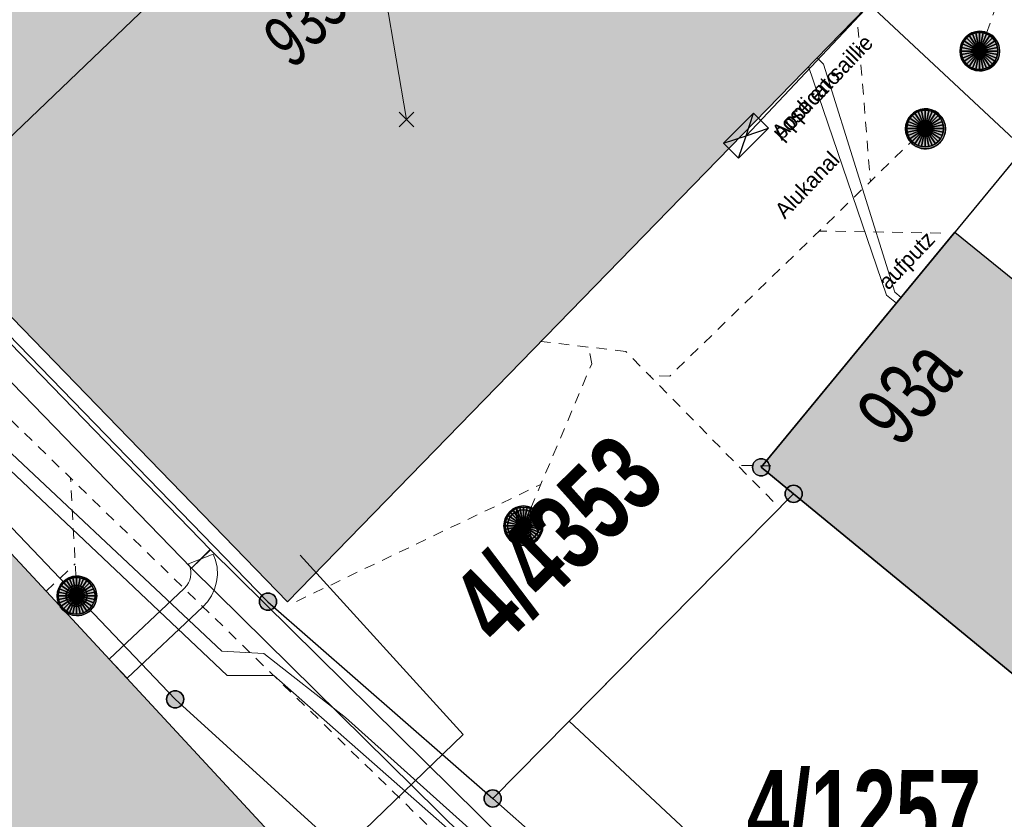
# Model space of a CAD drawing. Header units: metres. Extents: x 2695560 to 2696939, y 1260529 to 1262050.
# Tile 129 of 256: x 2695667 to 2695685, y 1260928 to 1260943. Entities that reach past the tile are written whole.
import ezdxf

# ---------------------------------------------------------------- set-up
doc = ezdxf.new("R2010")
doc.units = ezdxf.units.M
doc.linetypes.add('AUSGEZOGEN', pattern=[0])
doc.linetypes.add('VERDECKT2_S2', pattern=[0.36, 0.2, -0.16])
for name, color, linetype in [('XR$1$AV_Gebäudeflächen (BB)', 7, 'AUSGEZOGEN'), ('XR$1$AV_Grenzpunkte', 7, 'AUSGEZOGEN'), ('XR$1$AV_Grundstück-Nr.', 7, 'AUSGEZOGEN'), ('XR$1$AV_Haus-Nr.', 7, 'AUSGEZOGEN'), ('XR$1$AV_Linien (BB)', 7, 'AUSGEZOGEN'), ('XR$1$AV_Versicherung-Nr.', 7, 'AUSGEZOGEN'), ('XR$1$AW_LK_Schachtdeckel', 24, 'AUSGEZOGEN'), ('XR$1$Liegenschaftsgrenzen', 7, 'AUSGEZOGEN'), ('XR$1$PFAV', 255, 'AUSGEZOGEN'), ('XR$1$PFAW', 255, 'AUSGEZOGEN'), ('XR$1$RP_Abstandslinie', 7, 'AUSGEZOGEN')]:
    doc.layers.add(name, color=color, linetype=linetype)
for name, color, linetype, lineweight in [('XR$2$ABW-Linie-R-ungenau', 4, 'VERDECKT2_S2', 18), ('XR$2$ABW-Punkt', 6, 'AUSGEZOGEN', 18), ('XR$2$ELE-LinieFlaeche-genau', 1, 'AUSGEZOGEN', 18), ('XR$2$GAS-Linie-genau', 12, 'AUSGEZOGEN', 18), ('XR$2$KOM-Linie-U-genau', 91, 'AUSGEZOGEN', 18), ('XR$2$KOM-Linie-U-oberirdisch', 91, 'AUSGEZOGEN', 18), ('XR$2$KOM-Punkt-U', 91, 'AUSGEZOGEN', 18), ('XR$2$WAS-Linie-genau', 5, 'AUSGEZOGEN', 18), ('XR$2$WEI-Text', 59, 'AUSGEZOGEN', 18)]:
    doc.layers.add(name, color=color, linetype=linetype, lineweight=lineweight)
doc.styles.add('ARIAL', font='arial.ttf')
doc.styles.add('TXT', font='txt')

# ---------------------------------------------------------------- blocks, each defined once
blk = doc.blocks.new('BAV15')
at = {"layer": 'XR$1$PFAV', "transparency": 33554687}
blk.add_hatch(color=7, dxfattribs=at).paths.add_polyline_path([(0.5, 0), (0.49, 0.101), (0.459, 0.197), (0.41, 0.286), (0.344, 0.362), (0.264, 0.424), (0.174, 0.469), (0.076, 0.494), (-0.025, 0.499), (-0.125, 0.484), (-0.22, 0.449), (-0.306, 0.395), (-0.379, 0.326), (-0.437, 0.243), (-0.477, 0.15), (-0.497, 0.051), (-0.497, -0.051), (-0.477, -0.15), (-0.437, -0.243), (-0.379, -0.326), (-0.306, -0.395), (-0.22, -0.449), (-0.125, -0.484), (-0.025, -0.499), (0.076, -0.494), (0.174, -0.469), (0.264, -0.424), (0.344, -0.362), (0.41, -0.286), (0.459, -0.197), (0.49, -0.101)])
at = {"color": 7, "transparency": 33554687}
for start, end in [(90, 270), (270, 90)]:
    blk.add_arc((0, 0), 0.5, start, end, dxfattribs=at)
at = {"layer": 'XR$1$PFAV', "transparency": 33554687}
blk.add_circle((0, 0), 0.5, dxfattribs=at)
blk = doc.blocks.new('BAW2082')
at = {"layer": 'XR$1$PFAW', "transparency": 33554687}
blk.add_hatch(color=7, dxfattribs=at).paths.add_polyline_path([(0.509, -0.003), (0.499, 0.098), (0.469, 0.194), (0.42, 0.283), (0.354, 0.359), (0.274, 0.421), (0.183, 0.466), (0.085, 0.491), (-0.016, 0.496), (-0.116, 0.481), (-0.211, 0.446), (-0.297, 0.392), (-0.37, 0.323), (-0.428, 0.24), (-0.468, 0.147), (-0.488, 0.047), (-0.488, -0.054), (-0.468, -0.153), (-0.428, -0.246), (-0.37, -0.329), (-0.297, -0.398), (-0.211, -0.452), (-0.116, -0.487), (-0.016, -0.502), (0.085, -0.497), (0.183, -0.472), (0.274, -0.427), (0.354, -0.366), (0.42, -0.289), (0.469, -0.2), (0.499, -0.104)])
at = {"transparency": 33554687}
for start, end in [(91.1948, 268.8052), (268.8052, 91.1948)]:
    blk.add_arc((0.01, 0), 0.5, start, end, dxfattribs=at)
at = {"layer": 'XR$1$PFAW', "transparency": 33554687}
blk.add_circle((0.009, -0.003), 0.5, dxfattribs=at)
blk = doc.blocks.new('BAW2088')
at = {"layer": 'XR$1$PFAW', "transparency": 33554687}
blk.add_hatch(color=253, dxfattribs=at).paths.add_polyline_path([(0.51, 0), (0.5, 0.101), (0.47, 0.197), (0.421, 0.286), (0.355, 0.362), (0.275, 0.424), (0.184, 0.469), (0.086, 0.494), (-0.015, 0.499), (-0.115, 0.484), (-0.21, 0.449), (-0.296, 0.395), (-0.369, 0.326), (-0.427, 0.243), (-0.467, 0.15), (-0.487, 0.051), (-0.487, -0.051), (-0.467, -0.15), (-0.427, -0.243), (-0.369, -0.326), (-0.296, -0.395), (-0.21, -0.449), (-0.115, -0.484), (-0.015, -0.499), (0.086, -0.494), (0.184, -0.469), (0.275, -0.424), (0.355, -0.362), (0.421, -0.286), (0.47, -0.197), (0.5, -0.101)])
at = {"transparency": 33554687}
for start, end in [(91.1948, 268.8052), (268.8052, 91.1948)]:
    blk.add_arc((0.01, 0), 0.5, start, end, dxfattribs=at)
at = {"layer": 'XR$1$PFAW', "transparency": 33554687}
blk.add_circle((0.01, 0), 0.5, dxfattribs=at)
blk = doc.blocks.new('BAW2090')
at = {"layer": 'XR$1$PFAW', "lineweight": 25, "transparency": 33554687}
blk.add_hatch(color=7, dxfattribs=at).paths.add_polyline_path([(0.5, 0), (0.49, 0.101), (0.459, 0.197), (0.41, 0.286), (0.344, 0.362), (0.264, 0.424), (0.174, 0.469), (0.076, 0.494), (-0.025, 0.499), (-0.125, 0.484), (-0.22, 0.449), (-0.306, 0.395), (-0.379, 0.326), (-0.437, 0.243), (-0.477, 0.15), (-0.497, 0.051), (-0.497, -0.051), (-0.477, -0.15), (-0.437, -0.243), (-0.379, -0.326), (-0.306, -0.395), (-0.22, -0.449), (-0.125, -0.484), (-0.025, -0.499), (0.076, -0.494), (0.174, -0.469), (0.264, -0.424), (0.344, -0.362), (0.41, -0.286), (0.459, -0.197), (0.49, -0.101)])
at = {"lineweight": 25, "transparency": 33554687}
for p, q in [((-0.177, 0.468), (-0.177, -0.468)), ((0.179, 0.467), (0.177, -0.468))]:
    blk.add_line(p, q, dxfattribs=at)
for start, end in [(90, 180), (0, 90), (180, 270), (270, 0)]:
    blk.add_arc((0, 0), 0.5, start, end, dxfattribs=at)
blk = doc.blocks.new('KOM-BAUWERK-U')
at = {"layer": 'XR$2$KOM-Punkt-U', "linetype": 'AUSGEZOGEN', "lineweight": 25, "transparency": 33554687}
blk.add_polyline3d([(-400, -200, 2500), (400, -200, 2500), (400, 200, 2500), (-400, 200, 2500)], close=True, dxfattribs=at)
for points in [[(-400, 200, 2500), (0, 0, 2500), (400, -200, 2500)], [(-400, -200, 2500), (0, 0, 2500), (400, 200, 2500)]]:
    blk.add_polyline3d(points, dxfattribs=at)
blk = doc.blocks.new('KOM-UNBEKANNT-U')
at = {"layer": 'XR$2$KOM-Punkt-U', "linetype": 'AUSGEZOGEN', "lineweight": 20, "transparency": 33554687}
for p, q in [((0, 0, 2500), (-141, 141, 2500)), ((-141, -141, 2500), (0, 0, 2500)), ((0, 0, 2500), (141, 141, 2500)), ((141, -141, 2500), (0, 0, 2500))]:
    blk.add_line(p, q, dxfattribs=at)
blk = doc.blocks.new('ABW-KONTROLLSCHACHT')
at = {"layer": 'XR$2$ABW-Punkt', "linetype": 'AUSGEZOGEN', "lineweight": 25, "transparency": 33554687}
for points in [[(-291, 194, 2500), (0, 0, 2500), (-323, 134, 2500)], [(-291, 194), (0, 0), (-323, 134)], [(-291, 194, 2500), (-291, 194), (-323, 134), (-323, 134, 2500)], [(-247, 247, 2500), (0, 0, 2500), (-291, 194, 2500)], [(-247, 247), (0, 0), (-291, 194)], [(-247, 247, 2500), (-247, 247), (-291, 194), (-291, 194, 2500)], [(-194, 291, 2500), (0, 0, 2500), (-247, 247, 2500)], [(-194, 291), (0, 0), (-247, 247)], [(-194, 291, 2500), (-194, 291), (-247, 247), (-247, 247, 2500)], [(-134, 323, 2500), (0, 0, 2500), (-194, 291, 2500)], [(-134, 323), (0, 0), (-194, 291)], [(-134, 323, 2500), (-134, 323), (-194, 291), (-194, 291, 2500)], [(-68, 343, 2500), (0, 0, 2500), (-134, 323, 2500)], [(-68, 343), (0, 0), (-134, 323)], [(-68, 343, 2500), (-68, 343), (-134, 323), (-134, 323, 2500)], [(0, 350, 2500), (0, 0, 2500), (-68, 343, 2500)], [(0, 350), (0, 0), (-68, 343)], [(0, 350, 2500), (0, 350), (-68, 343), (-68, 343, 2500)], [(68, 343, 2500), (0, 0, 2500), (0, 350, 2500)], [(68, 343), (0, 0), (0, 350)], [(68, 343, 2500), (68, 343), (0, 350), (0, 350, 2500)], [(134, 323, 2500), (0, 0, 2500), (68, 343, 2500)], [(134, 323), (0, 0), (68, 343)], [(194, 291, 2500), (0, 0, 2500), (134, 323, 2500)], [(194, 291), (0, 0), (134, 323)], [(247, 247, 2500), (0, 0, 2500), (194, 291, 2500)], [(247, 247), (0, 0), (194, 291)], [(291, 194, 2500), (0, 0, 2500), (247, 247, 2500)], [(291, 194), (0, 0), (247, 247)], [(323, 134, 2500), (0, 0, 2500), (291, 194, 2500)], [(323, 134), (0, 0), (291, 194)], [(134, 323, 2500), (134, 323), (68, 343), (68, 343, 2500)], [(194, 291, 2500), (194, 291), (134, 323), (134, 323, 2500)], [(247, 247, 2500), (247, 247), (194, 291), (194, 291, 2500)], [(291, 194, 2500), (291, 194), (247, 247), (247, 247, 2500)], [(323, 134, 2500), (323, 134), (291, 194), (291, 194, 2500)], [(-343, 68, 2500), (0, 0, 2500), (-350, 0, 2500)], [(-343, 68), (0, 0), (-350, 0)], [(-343, 68, 2500), (-343, 68), (-350, 0), (-350, 0, 2500)], [(-350, 0, 2500), (0, 0, 2500), (-343, -68, 2500)], [(-350, 0), (0, 0), (-343, -68)], [(-323, 134, 2500), (0, 0, 2500), (-343, 68, 2500)], [(-323, 134), (0, 0), (-343, 68)], [(-323, 134, 2500), (-323, 134), (-343, 68), (-343, 68, 2500)], [(-343, -68, 2500), (0, 0, 2500), (-323, -134, 2500)], [(-343, -68), (0, 0), (-323, -134)], [(-323, -134, 2500), (0, 0, 2500), (-291, -194, 2500)], [(-323, -134), (0, 0), (-291, -194)], [(-291, -194, 2500), (0, 0, 2500), (-247, -247, 2500)], [(-291, -194), (0, 0), (-247, -247)], [(-247, -247, 2500), (0, 0, 2500), (-194, -291, 2500)], [(-247, -247), (0, 0), (-194, -291)], [(-194, -291, 2500), (0, 0, 2500), (-134, -323, 2500)], [(-194, -291), (0, 0), (-134, -323)], [(-134, -323, 2500), (0, 0, 2500), (-68, -343, 2500)], [(-134, -323), (0, 0), (-68, -343)], [(-68, -343, 2500), (0, 0, 2500), (0, -350, 2500)], [(-68, -343), (0, 0), (0, -350)], [(343, 68, 2500), (0, 0, 2500), (323, 134, 2500)], [(343, 68), (0, 0), (323, 134)], [(350, 0, 2500), (0, 0, 2500), (343, 68, 2500)], [(350, 0), (0, 0), (343, 68)], [(0, -350, 2500), (0, 0, 2500), (68, -343, 2500)], [(68, -343, 2500), (0, 0, 2500), (134, -323, 2500)], [(134, -323, 2500), (0, 0, 2500), (194, -291, 2500)], [(194, -291, 2500), (0, 0, 2500), (247, -247, 2500)], [(247, -247, 2500), (0, 0, 2500), (291, -194, 2500)], [(291, -194, 2500), (0, 0, 2500), (323, -134, 2500)], [(323, -134, 2500), (0, 0, 2500), (343, -68, 2500)], [(343, -68, 2500), (0, 0, 2500), (350, 0, 2500)], [(0, -350), (0, 0), (68, -343)], [(68, -343), (0, 0), (134, -323)], [(134, -323), (0, 0), (194, -291)], [(194, -291), (0, 0), (247, -247)], [(247, -247), (0, 0), (291, -194)], [(291, -194), (0, 0), (323, -134)], [(323, -134), (0, 0), (343, -68)], [(343, -68), (0, 0), (350, 0)], [(343, 68, 2500), (343, 68), (323, 134), (323, 134, 2500)], [(350, 0, 2500), (350, 0), (343, 68), (343, 68, 2500)], [(-350, 0, 2500), (-350, 0), (-343, -68), (-343, -68, 2500)], [(-343, -68, 2500), (-343, -68), (-323, -134), (-323, -134, 2500)], [(-323, -134, 2500), (-323, -134), (-291, -194), (-291, -194, 2500)], [(291, -194, 2500), (291, -194), (323, -134), (323, -134, 2500)], [(323, -134, 2500), (323, -134), (343, -68), (343, -68, 2500)], [(343, -68, 2500), (343, -68), (350, 0), (350, 0, 2500)], [(-291, -194, 2500), (-291, -194), (-247, -247), (-247, -247, 2500)], [(-247, -247, 2500), (-247, -247), (-194, -291), (-194, -291, 2500)], [(-194, -291, 2500), (-194, -291), (-134, -323), (-134, -323, 2500)], [(-134, -323, 2500), (-134, -323), (-68, -343), (-68, -343, 2500)], [(-68, -343, 2500), (-68, -343), (0, -350), (0, -350, 2500)], [(0, -350, 2500), (0, -350), (68, -343), (68, -343, 2500)], [(68, -343, 2500), (68, -343), (134, -323), (134, -323, 2500)], [(134, -323, 2500), (134, -323), (194, -291), (194, -291, 2500)], [(194, -291, 2500), (194, -291), (247, -247), (247, -247, 2500)], [(247, -247, 2500), (247, -247), (291, -194), (291, -194, 2500)]]:
    blk.add_3dface(points, dxfattribs=at)
blk = doc.blocks.new('ABW-SCHLAMMSAMMLER_RUND')
at = {"layer": 'XR$2$ABW-Punkt', "linetype": 'AUSGEZOGEN', "lineweight": 13, "transparency": 33554687}
for p, q in [((-70, 75, 2500), (70, 75, 2500)), ((-70, -75, 2500), (70, -75, 2500))]:
    blk.add_line(p, q, dxfattribs=at)
blk.add_polyline3d([(90, 0, 2500), (0, 0, 2500), (-90, 0, 2500)], dxfattribs=at)
at = {"layer": 'XR$2$ABW-Punkt', "linetype": 'AUSGEZOGEN', "lineweight": 25, "transparency": 33554687}
for points in [[(-147, 29, 2500), (0, 0, 2500), (-150, 0, 2500)], [(-147, 29), (0, 0), (-150, 0)], [(-147, 29, 2500), (-147, 29), (-150, 0), (-150, 0, 2500)], [(-150, 0, 2500), (0, 0, 2500), (-147, -29, 2500)], [(-150, 0), (0, 0), (-147, -29)], [(-139, 57, 2500), (0, 0, 2500), (-147, 29, 2500)], [(-139, 57), (0, 0), (-147, 29)], [(-139, 57, 2500), (-139, 57), (-147, 29), (-147, 29, 2500)], [(-147, -29, 2500), (0, 0, 2500), (-139, -57, 2500)], [(-147, -29), (0, 0), (-139, -57)], [(-125, 83, 2500), (0, 0, 2500), (-139, 57, 2500)], [(-125, 83), (0, 0), (-139, 57)], [(-125, 83, 2500), (-125, 83), (-139, 57), (-139, 57, 2500)], [(-139, -57, 2500), (0, 0, 2500), (-125, -83, 2500)], [(-139, -57), (0, 0), (-125, -83)], [(-106, 106, 2500), (0, 0, 2500), (-125, 83, 2500)], [(-106, 106), (0, 0), (-125, 83)], [(-106, 106, 2500), (-106, 106), (-125, 83), (-125, 83, 2500)], [(-125, -83, 2500), (0, 0, 2500), (-106, -106, 2500)], [(-125, -83), (0, 0), (-106, -106)], [(-83, 125, 2500), (0, 0, 2500), (-106, 106, 2500)], [(-83, 125), (0, 0), (-106, 106)], [(-83, 125, 2500), (-83, 125), (-106, 106), (-106, 106, 2500)], [(-106, -106, 2500), (0, 0, 2500), (-83, -125, 2500)], [(-106, -106), (0, 0), (-83, -125)], [(-57, 139, 2500), (0, 0, 2500), (-83, 125, 2500)], [(-57, 139), (0, 0), (-83, 125)], [(-57, 139, 2500), (-57, 139), (-83, 125), (-83, 125, 2500)], [(-83, -125, 2500), (0, 0, 2500), (-57, -139, 2500)], [(-83, -125), (0, 0), (-57, -139)], [(-29, 147, 2500), (0, 0, 2500), (-57, 139, 2500)], [(-29, 147), (0, 0), (-57, 139)], [(-29, 147, 2500), (-29, 147), (-57, 139), (-57, 139, 2500)], [(-57, -139, 2500), (0, 0, 2500), (-29, -147, 2500)], [(-57, -139), (0, 0), (-29, -147)], [(0, 150, 2500), (0, 0, 2500), (-29, 147, 2500)], [(0, 150), (0, 0), (-29, 147)], [(0, 150, 2500), (0, 150), (-29, 147), (-29, 147, 2500)], [(-29, -147, 2500), (0, 0, 2500), (0, -150, 2500)], [(-29, -147), (0, 0), (0, -150)], [(29, 147, 2500), (0, 0, 2500), (0, 150, 2500)], [(29, 147), (0, 0), (0, 150)], [(29, 147, 2500), (29, 147), (0, 150), (0, 150, 2500)], [(57, 139, 2500), (0, 0, 2500), (29, 147, 2500)], [(57, 139), (0, 0), (29, 147)], [(83, 125, 2500), (0, 0, 2500), (57, 139, 2500)], [(83, 125), (0, 0), (57, 139)], [(106, 106, 2500), (0, 0, 2500), (83, 125, 2500)], [(106, 106), (0, 0), (83, 125)], [(125, 83, 2500), (0, 0, 2500), (106, 106, 2500)], [(125, 83), (0, 0), (106, 106)], [(139, 57, 2500), (0, 0, 2500), (125, 83, 2500)], [(139, 57), (0, 0), (125, 83)], [(147, 29, 2500), (0, 0, 2500), (139, 57, 2500)], [(147, 29), (0, 0), (139, 57)], [(150, 0, 2500), (0, 0, 2500), (147, 29, 2500)], [(150, 0), (0, 0), (147, 29)], [(0, -150, 2500), (0, 0, 2500), (29, -147, 2500)], [(29, -147, 2500), (0, 0, 2500), (57, -139, 2500)], [(57, -139, 2500), (0, 0, 2500), (83, -125, 2500)], [(83, -125, 2500), (0, 0, 2500), (106, -106, 2500)], [(106, -106, 2500), (0, 0, 2500), (125, -83, 2500)], [(125, -83, 2500), (0, 0, 2500), (139, -57, 2500)], [(139, -57, 2500), (0, 0, 2500), (147, -29, 2500)], [(147, -29, 2500), (0, 0, 2500), (150, 0, 2500)], [(0, -150), (0, 0), (29, -147)], [(29, -147), (0, 0), (57, -139)], [(57, -139), (0, 0), (83, -125)], [(83, -125), (0, 0), (106, -106)], [(106, -106), (0, 0), (125, -83)], [(125, -83), (0, 0), (139, -57)], [(139, -57), (0, 0), (147, -29)], [(147, -29), (0, 0), (150, 0)], [(57, 139, 2500), (57, 139), (29, 147), (29, 147, 2500)], [(83, 125, 2500), (83, 125), (57, 139), (57, 139, 2500)], [(106, 106, 2500), (106, 106), (83, 125), (83, 125, 2500)], [(125, 83, 2500), (125, 83), (106, 106), (106, 106, 2500)], [(139, 57, 2500), (139, 57), (125, 83), (125, 83, 2500)], [(147, 29, 2500), (147, 29), (139, 57), (139, 57, 2500)], [(150, 0, 2500), (150, 0), (147, 29), (147, 29, 2500)], [(-150, 0, 2500), (-150, 0), (-147, -29), (-147, -29, 2500)], [(-147, -29, 2500), (-147, -29), (-139, -57), (-139, -57, 2500)], [(-139, -57, 2500), (-139, -57), (-125, -83), (-125, -83, 2500)], [(-125, -83, 2500), (-125, -83), (-106, -106), (-106, -106, 2500)], [(-106, -106, 2500), (-106, -106), (-83, -125), (-83, -125, 2500)], [(-83, -125, 2500), (-83, -125), (-57, -139), (-57, -139, 2500)], [(-57, -139, 2500), (-57, -139), (-29, -147), (-29, -147, 2500)], [(-29, -147, 2500), (-29, -147), (0, -150), (0, -150, 2500)], [(0, -150, 2500), (0, -150), (29, -147), (29, -147, 2500)], [(29, -147, 2500), (29, -147), (57, -139), (57, -139, 2500)], [(57, -139, 2500), (57, -139), (83, -125), (83, -125, 2500)], [(83, -125, 2500), (83, -125), (106, -106), (106, -106, 2500)], [(106, -106, 2500), (106, -106), (125, -83), (125, -83, 2500)], [(125, -83, 2500), (125, -83), (139, -57), (139, -57, 2500)], [(139, -57, 2500), (139, -57), (147, -29), (147, -29, 2500)], [(147, -29, 2500), (147, -29), (150, 0), (150, 0, 2500)]]:
    blk.add_3dface(points, dxfattribs=at)
blk = doc.blocks.new('ABW-OELABSCHEIDER')
at = {"layer": 'XR$2$ABW-Punkt', "linetype": 'AUSGEZOGEN', "lineweight": 25, "transparency": 33554687}
for p, q in [((-100, 283, 2500), (-100, -283, 2500)), ((100, 283, 2500), (100, -283, 2500))]:
    blk.add_line(p, q, dxfattribs=at)
for points in [[(-212, 212, 2500), (0, 0, 2500), (-249, 167, 2500)], [(-212, 212), (0, 0), (-249, 167)], [(-212, 212, 2500), (-212, 212), (-249, 167), (-249, 167, 2500)], [(-167, 249, 2500), (0, 0, 2500), (-212, 212, 2500)], [(-167, 249), (0, 0), (-212, 212)], [(-167, 249, 2500), (-167, 249), (-212, 212), (-212, 212, 2500)], [(-115, 277, 2500), (0, 0, 2500), (-167, 249, 2500)], [(-115, 277), (0, 0), (-167, 249)], [(-115, 277, 2500), (-115, 277), (-167, 249), (-167, 249, 2500)], [(-59, 294, 2500), (0, 0, 2500), (-115, 277, 2500)], [(-59, 294), (0, 0), (-115, 277)], [(-59, 294, 2500), (-59, 294), (-115, 277), (-115, 277, 2500)], [(0, 300, 2500), (0, 0, 2500), (-59, 294, 2500)], [(0, 300), (0, 0), (-59, 294)], [(0, 300, 2500), (0, 300), (-59, 294), (-59, 294, 2500)], [(59, 294, 2500), (0, 0, 2500), (0, 300, 2500)], [(59, 294), (0, 0), (0, 300)], [(59, 294, 2500), (59, 294), (0, 300), (0, 300, 2500)], [(115, 277, 2500), (0, 0, 2500), (59, 294, 2500)], [(115, 277), (0, 0), (59, 294)], [(167, 249, 2500), (0, 0, 2500), (115, 277, 2500)], [(167, 249), (0, 0), (115, 277)], [(212, 212, 2500), (0, 0, 2500), (167, 249, 2500)], [(212, 212), (0, 0), (167, 249)], [(249, 167, 2500), (0, 0, 2500), (212, 212, 2500)], [(249, 167), (0, 0), (212, 212)], [(115, 277, 2500), (115, 277), (59, 294), (59, 294, 2500)], [(167, 249, 2500), (167, 249), (115, 277), (115, 277, 2500)], [(212, 212, 2500), (212, 212), (167, 249), (167, 249, 2500)], [(249, 167, 2500), (249, 167), (212, 212), (212, 212, 2500)], [(-294, 59, 2500), (0, 0, 2500), (-300, 0, 2500)], [(-294, 59), (0, 0), (-300, 0)], [(-294, 59, 2500), (-294, 59), (-300, 0), (-300, 0, 2500)], [(-277, 115, 2500), (0, 0, 2500), (-294, 59, 2500)], [(-277, 115), (0, 0), (-294, 59)], [(-277, 115, 2500), (-277, 115), (-294, 59), (-294, 59, 2500)], [(-249, 167, 2500), (0, 0, 2500), (-277, 115, 2500)], [(-249, 167), (0, 0), (-277, 115)], [(-249, 167, 2500), (-249, 167), (-277, 115), (-277, 115, 2500)], [(277, 115, 2500), (0, 0, 2500), (249, 167, 2500)], [(277, 115), (0, 0), (249, 167)], [(294, 59, 2500), (0, 0, 2500), (277, 115, 2500)], [(294, 59), (0, 0), (277, 115)], [(300, 0, 2500), (0, 0, 2500), (294, 59, 2500)], [(300, 0), (0, 0), (294, 59)], [(277, 115, 2500), (277, 115), (249, 167), (249, 167, 2500)], [(294, 59, 2500), (294, 59), (277, 115), (277, 115, 2500)], [(300, 0, 2500), (300, 0), (294, 59), (294, 59, 2500)], [(-300, 0, 2500), (0, 0, 2500), (-294, -59, 2500)], [(-300, 0), (0, 0), (-294, -59)], [(-300, 0, 2500), (-300, 0), (-294, -59), (-294, -59, 2500)], [(-294, -59, 2500), (0, 0, 2500), (-277, -115, 2500)], [(-294, -59), (0, 0), (-277, -115)], [(-294, -59, 2500), (-294, -59), (-277, -115), (-277, -115, 2500)], [(-277, -115, 2500), (0, 0, 2500), (-249, -167, 2500)], [(-277, -115), (0, 0), (-249, -167)], [(-277, -115, 2500), (-277, -115), (-249, -167), (-249, -167, 2500)], [(-249, -167, 2500), (0, 0, 2500), (-212, -212, 2500)], [(-249, -167), (0, 0), (-212, -212)], [(-249, -167, 2500), (-249, -167), (-212, -212), (-212, -212, 2500)], [(-212, -212, 2500), (0, 0, 2500), (-167, -249, 2500)], [(-212, -212), (0, 0), (-167, -249)], [(-167, -249, 2500), (0, 0, 2500), (-115, -277, 2500)], [(-167, -249), (0, 0), (-115, -277)], [(-115, -277, 2500), (0, 0, 2500), (-59, -294, 2500)], [(-115, -277), (0, 0), (-59, -294)], [(-59, -294, 2500), (0, 0, 2500), (0, -300, 2500)], [(-59, -294), (0, 0), (0, -300)], [(0, -300, 2500), (0, 0, 2500), (59, -294, 2500)], [(59, -294, 2500), (0, 0, 2500), (115, -277, 2500)], [(115, -277, 2500), (0, 0, 2500), (167, -249, 2500)], [(167, -249, 2500), (0, 0, 2500), (212, -212, 2500)], [(212, -212, 2500), (0, 0, 2500), (249, -167, 2500)], [(249, -167, 2500), (0, 0, 2500), (277, -115, 2500)], [(277, -115, 2500), (0, 0, 2500), (294, -59, 2500)], [(294, -59, 2500), (0, 0, 2500), (300, 0, 2500)], [(0, -300), (0, 0), (59, -294)], [(59, -294), (0, 0), (115, -277)], [(115, -277), (0, 0), (167, -249)], [(167, -249), (0, 0), (212, -212)], [(212, -212), (0, 0), (249, -167)], [(249, -167), (0, 0), (277, -115)], [(277, -115), (0, 0), (294, -59)], [(294, -59), (0, 0), (300, 0)], [(212, -212, 2500), (212, -212), (249, -167), (249, -167, 2500)], [(249, -167, 2500), (249, -167), (277, -115), (277, -115, 2500)], [(277, -115, 2500), (277, -115), (294, -59), (294, -59, 2500)], [(294, -59, 2500), (294, -59), (300, 0), (300, 0, 2500)], [(-212, -212, 2500), (-212, -212), (-167, -249), (-167, -249, 2500)], [(-167, -249, 2500), (-167, -249), (-115, -277), (-115, -277, 2500)], [(-115, -277, 2500), (-115, -277), (-59, -294), (-59, -294, 2500)], [(-59, -294, 2500), (-59, -294), (0, -300), (0, -300, 2500)], [(0, -300, 2500), (0, -300), (59, -294), (59, -294, 2500)], [(59, -294, 2500), (59, -294), (115, -277), (115, -277, 2500)], [(115, -277, 2500), (115, -277), (167, -249), (167, -249, 2500)], [(167, -249, 2500), (167, -249), (212, -212), (212, -212, 2500)]]:
    blk.add_3dface(points, dxfattribs=at)
blk = doc.blocks.new('ABW-NORMSCHACHT_WEITERE')
at = {"layer": 'XR$2$ABW-Punkt', "linetype": 'AUSGEZOGEN', "lineweight": 25, "transparency": 33554687}
for points in [[(-39, 196, 2500), (0, 0, 2500), (-77, 185, 2500)], [(-39, 196), (0, 0), (-77, 185)], [(-39, 196, 2500), (-39, 196), (-77, 185), (-77, 185, 2500)], [(0, 200, 2500), (0, 0, 2500), (-39, 196, 2500)], [(0, 200), (0, 0), (-39, 196)], [(0, 200, 2500), (0, 200), (-39, 196), (-39, 196, 2500)], [(39, 196, 2500), (0, 0, 2500), (0, 200, 2500)], [(39, 196), (0, 0), (0, 200)], [(39, 196, 2500), (39, 196), (0, 200), (0, 200, 2500)], [(77, 185, 2500), (0, 0, 2500), (39, 196, 2500)], [(77, 185), (0, 0), (39, 196)], [(77, 185, 2500), (77, 185), (39, 196), (39, 196, 2500)], [(-196, 39, 2500), (0, 0, 2500), (-200, 0, 2500)], [(-196, 39), (0, 0), (-200, 0)], [(-196, 39, 2500), (-196, 39), (-200, 0), (-200, 0, 2500)], [(-200, 0, 2500), (0, 0, 2500), (-196, -39, 2500)], [(-200, 0), (0, 0), (-196, -39)], [(-185, 77, 2500), (0, 0, 2500), (-196, 39, 2500)], [(-185, 77), (0, 0), (-196, 39)], [(-185, 77, 2500), (-185, 77), (-196, 39), (-196, 39, 2500)], [(-196, -39, 2500), (0, 0, 2500), (-185, -77, 2500)], [(-196, -39), (0, 0), (-185, -77)], [(-166, 111, 2500), (0, 0, 2500), (-185, 77, 2500)], [(-166, 111), (0, 0), (-185, 77)], [(-166, 111, 2500), (-166, 111), (-185, 77), (-185, 77, 2500)], [(-185, -77, 2500), (0, 0, 2500), (-166, -111, 2500)], [(-185, -77), (0, 0), (-166, -111)], [(-141, 141, 2500), (0, 0, 2500), (-166, 111, 2500)], [(-141, 141), (0, 0), (-166, 111)], [(-141, 141, 2500), (-141, 141), (-166, 111), (-166, 111, 2500)], [(-166, -111, 2500), (0, 0, 2500), (-141, -141, 2500)], [(-166, -111), (0, 0), (-141, -141)], [(-111, 166, 2500), (0, 0, 2500), (-141, 141, 2500)], [(-111, 166), (0, 0), (-141, 141)], [(-111, 166, 2500), (-111, 166), (-141, 141), (-141, 141, 2500)], [(-141, -141, 2500), (0, 0, 2500), (-111, -166, 2500)], [(-141, -141), (0, 0), (-111, -166)], [(-77, 185, 2500), (0, 0, 2500), (-111, 166, 2500)], [(-77, 185), (0, 0), (-111, 166)], [(-77, 185, 2500), (-77, 185), (-111, 166), (-111, 166, 2500)], [(-111, -166, 2500), (0, 0, 2500), (-77, -185, 2500)], [(-111, -166), (0, 0), (-77, -185)], [(-77, -185, 2500), (0, 0, 2500), (-39, -196, 2500)], [(-77, -185), (0, 0), (-39, -196)], [(-39, -196, 2500), (0, 0, 2500), (0, -200, 2500)], [(-39, -196), (0, 0), (0, -200)], [(111, 166, 2500), (0, 0, 2500), (77, 185, 2500)], [(111, 166), (0, 0), (77, 185)], [(141, 141, 2500), (0, 0, 2500), (111, 166, 2500)], [(141, 141), (0, 0), (111, 166)], [(166, 111, 2500), (0, 0, 2500), (141, 141, 2500)], [(166, 111), (0, 0), (141, 141)], [(185, 77, 2500), (0, 0, 2500), (166, 111, 2500)], [(185, 77), (0, 0), (166, 111)], [(196, 39, 2500), (0, 0, 2500), (185, 77, 2500)], [(196, 39), (0, 0), (185, 77)], [(200, 0, 2500), (0, 0, 2500), (196, 39, 2500)], [(200, 0), (0, 0), (196, 39)], [(0, -200, 2500), (0, 0, 2500), (39, -196, 2500)], [(39, -196, 2500), (0, 0, 2500), (77, -185, 2500)], [(77, -185, 2500), (0, 0, 2500), (111, -166, 2500)], [(111, -166, 2500), (0, 0, 2500), (141, -141, 2500)], [(141, -141, 2500), (0, 0, 2500), (166, -111, 2500)], [(166, -111, 2500), (0, 0, 2500), (185, -77, 2500)], [(185, -77, 2500), (0, 0, 2500), (196, -39, 2500)], [(196, -39, 2500), (0, 0, 2500), (200, 0, 2500)], [(0, -200), (0, 0), (39, -196)], [(39, -196), (0, 0), (77, -185)], [(77, -185), (0, 0), (111, -166)], [(111, -166), (0, 0), (141, -141)], [(141, -141), (0, 0), (166, -111)], [(166, -111), (0, 0), (185, -77)], [(185, -77), (0, 0), (196, -39)], [(196, -39), (0, 0), (200, 0)], [(111, 166, 2500), (111, 166), (77, 185), (77, 185, 2500)], [(141, 141, 2500), (141, 141), (111, 166), (111, 166, 2500)], [(166, 111, 2500), (166, 111), (141, 141), (141, 141, 2500)], [(185, 77, 2500), (185, 77), (166, 111), (166, 111, 2500)], [(196, 39, 2500), (196, 39), (185, 77), (185, 77, 2500)], [(200, 0, 2500), (200, 0), (196, 39), (196, 39, 2500)], [(-200, 0, 2500), (-200, 0), (-196, -39), (-196, -39, 2500)], [(-196, -39, 2500), (-196, -39), (-185, -77), (-185, -77, 2500)], [(-185, -77, 2500), (-185, -77), (-166, -111), (-166, -111, 2500)], [(-166, -111, 2500), (-166, -111), (-141, -141), (-141, -141, 2500)], [(-141, -141, 2500), (-141, -141), (-111, -166), (-111, -166, 2500)], [(-111, -166, 2500), (-111, -166), (-77, -185), (-77, -185, 2500)], [(-77, -185, 2500), (-77, -185), (-39, -196), (-39, -196, 2500)], [(39, -196, 2500), (39, -196), (77, -185), (77, -185, 2500)], [(77, -185, 2500), (77, -185), (111, -166), (111, -166, 2500)], [(111, -166, 2500), (111, -166), (141, -141), (141, -141, 2500)], [(141, -141, 2500), (141, -141), (166, -111), (166, -111, 2500)], [(166, -111, 2500), (166, -111), (185, -77), (185, -77, 2500)], [(185, -77, 2500), (185, -77), (196, -39), (196, -39, 2500)], [(196, -39, 2500), (196, -39), (200, 0), (200, 0, 2500)], [(-39, -196, 2500), (-39, -196), (0, -200), (0, -200, 2500)], [(0, -200, 2500), (0, -200), (39, -196), (39, -196, 2500)]]:
    blk.add_3dface(points, dxfattribs=at)
blk = doc.blocks.new('ABW-DECKEL')
at = {"layer": 'XR$2$ABW-Punkt', "linetype": 'AUSGEZOGEN', "lineweight": 25, "transparency": 33554687}
for points in [[(-291, 194, 2500), (0, 0, 2500), (-323, 134, 2500)], [(-291, 194), (0, 0), (-323, 134)], [(-291, 194, 2500), (-291, 194), (-323, 134), (-323, 134, 2500)], [(-247, 247, 2500), (0, 0, 2500), (-291, 194, 2500)], [(-247, 247), (0, 0), (-291, 194)], [(-247, 247, 2500), (-247, 247), (-291, 194), (-291, 194, 2500)], [(-194, 291, 2500), (0, 0, 2500), (-247, 247, 2500)], [(-194, 291), (0, 0), (-247, 247)], [(-194, 291, 2500), (-194, 291), (-247, 247), (-247, 247, 2500)], [(-134, 323, 2500), (0, 0, 2500), (-194, 291, 2500)], [(-134, 323), (0, 0), (-194, 291)], [(-134, 323, 2500), (-134, 323), (-194, 291), (-194, 291, 2500)], [(-68, 343, 2500), (0, 0, 2500), (-134, 323, 2500)], [(-68, 343), (0, 0), (-134, 323)], [(-68, 343, 2500), (-68, 343), (-134, 323), (-134, 323, 2500)], [(0, 350, 2500), (0, 0, 2500), (-68, 343, 2500)], [(0, 350), (0, 0), (-68, 343)], [(0, 350, 2500), (0, 350), (-68, 343), (-68, 343, 2500)], [(68, 343, 2500), (0, 0, 2500), (0, 350, 2500)], [(68, 343), (0, 0), (0, 350)], [(68, 343, 2500), (68, 343), (0, 350), (0, 350, 2500)], [(134, 323, 2500), (0, 0, 2500), (68, 343, 2500)], [(134, 323), (0, 0), (68, 343)], [(194, 291, 2500), (0, 0, 2500), (134, 323, 2500)], [(194, 291), (0, 0), (134, 323)], [(247, 247, 2500), (0, 0, 2500), (194, 291, 2500)], [(247, 247), (0, 0), (194, 291)], [(291, 194, 2500), (0, 0, 2500), (247, 247, 2500)], [(291, 194), (0, 0), (247, 247)], [(323, 134, 2500), (0, 0, 2500), (291, 194, 2500)], [(323, 134), (0, 0), (291, 194)], [(134, 323, 2500), (134, 323), (68, 343), (68, 343, 2500)], [(194, 291, 2500), (194, 291), (134, 323), (134, 323, 2500)], [(247, 247, 2500), (247, 247), (194, 291), (194, 291, 2500)], [(291, 194, 2500), (291, 194), (247, 247), (247, 247, 2500)], [(323, 134, 2500), (323, 134), (291, 194), (291, 194, 2500)], [(-343, 68, 2500), (0, 0, 2500), (-350, 0, 2500)], [(-343, 68), (0, 0), (-350, 0)], [(-343, 68, 2500), (-343, 68), (-350, 0), (-350, 0, 2500)], [(-350, 0, 2500), (0, 0, 2500), (-343, -68, 2500)], [(-350, 0), (0, 0), (-343, -68)], [(-323, 134, 2500), (0, 0, 2500), (-343, 68, 2500)], [(-323, 134), (0, 0), (-343, 68)], [(-323, 134, 2500), (-323, 134), (-343, 68), (-343, 68, 2500)], [(-343, -68, 2500), (0, 0, 2500), (-323, -134, 2500)], [(-343, -68), (0, 0), (-323, -134)], [(-323, -134, 2500), (0, 0, 2500), (-291, -194, 2500)], [(-323, -134), (0, 0), (-291, -194)], [(-291, -194, 2500), (0, 0, 2500), (-247, -247, 2500)], [(-291, -194), (0, 0), (-247, -247)], [(-247, -247, 2500), (0, 0, 2500), (-194, -291, 2500)], [(-247, -247), (0, 0), (-194, -291)], [(-194, -291, 2500), (0, 0, 2500), (-134, -323, 2500)], [(-194, -291), (0, 0), (-134, -323)], [(-134, -323, 2500), (0, 0, 2500), (-68, -343, 2500)], [(-134, -323), (0, 0), (-68, -343)], [(-68, -343, 2500), (0, 0, 2500), (0, -350, 2500)], [(-68, -343), (0, 0), (0, -350)], [(343, 68, 2500), (0, 0, 2500), (323, 134, 2500)], [(343, 68), (0, 0), (323, 134)], [(350, 0, 2500), (0, 0, 2500), (343, 68, 2500)], [(350, 0), (0, 0), (343, 68)], [(0, -350, 2500), (0, 0, 2500), (68, -343, 2500)], [(68, -343, 2500), (0, 0, 2500), (134, -323, 2500)], [(134, -323, 2500), (0, 0, 2500), (194, -291, 2500)], [(194, -291, 2500), (0, 0, 2500), (247, -247, 2500)], [(247, -247, 2500), (0, 0, 2500), (291, -194, 2500)], [(291, -194, 2500), (0, 0, 2500), (323, -134, 2500)], [(323, -134, 2500), (0, 0, 2500), (343, -68, 2500)], [(343, -68, 2500), (0, 0, 2500), (350, 0, 2500)], [(0, -350), (0, 0), (68, -343)], [(68, -343), (0, 0), (134, -323)], [(134, -323), (0, 0), (194, -291)], [(194, -291), (0, 0), (247, -247)], [(247, -247), (0, 0), (291, -194)], [(291, -194), (0, 0), (323, -134)], [(323, -134), (0, 0), (343, -68)], [(343, -68), (0, 0), (350, 0)], [(343, 68, 2500), (343, 68), (323, 134), (323, 134, 2500)], [(350, 0, 2500), (350, 0), (343, 68), (343, 68, 2500)], [(-350, 0, 2500), (-350, 0), (-343, -68), (-343, -68, 2500)], [(-343, -68, 2500), (-343, -68), (-323, -134), (-323, -134, 2500)], [(-323, -134, 2500), (-323, -134), (-291, -194), (-291, -194, 2500)], [(291, -194, 2500), (291, -194), (323, -134), (323, -134, 2500)], [(323, -134, 2500), (323, -134), (343, -68), (343, -68, 2500)], [(343, -68, 2500), (343, -68), (350, 0), (350, 0, 2500)], [(-291, -194, 2500), (-291, -194), (-247, -247), (-247, -247, 2500)], [(-247, -247, 2500), (-247, -247), (-194, -291), (-194, -291, 2500)], [(-194, -291, 2500), (-194, -291), (-134, -323), (-134, -323, 2500)], [(-134, -323, 2500), (-134, -323), (-68, -343), (-68, -343, 2500)], [(-68, -343, 2500), (-68, -343), (0, -350), (0, -350, 2500)], [(0, -350, 2500), (0, -350), (68, -343), (68, -343, 2500)], [(68, -343, 2500), (68, -343), (134, -323), (134, -323, 2500)], [(134, -323, 2500), (134, -323), (194, -291), (194, -291, 2500)], [(194, -291, 2500), (194, -291), (247, -247), (247, -247, 2500)], [(247, -247, 2500), (247, -247), (291, -194), (291, -194, 2500)]]:
    blk.add_3dface(points, dxfattribs=at)

msp = doc.modelspace()

# ---------------------------------------------------------------- hatches: boundary and pattern name
at = {"transparency": 33554687}
for points in [[(2695683.486, 1260937.184), (2695683.119, 1260936.738), (2695684.626, 1260935.496), (2695684.993, 1260935.942)], [(2695684.01, 1260935.037), (2695683.142, 1260933.985), (2695687.426, 1260930.453), (2695688.293, 1260931.505)]]:
    msp.add_hatch(color=7, dxfattribs=at).paths.add_polyline_path(points)
at = {"layer": 'XR$1$AV_Gebäudeflächen (BB)', "true_color": 0xd2d2d2, "transparency": 33554687}
for points in [[(2695681.301, 1260944.47), (2695672.84, 1260953.15), (2695661.318, 1260942.424), (2695671.761, 1260931.669), (2695682.72, 1260942.918), (2695682.79, 1260942.99)], [(2695694.375, 1260929.796), (2695694.851, 1260930.239), (2695699.45, 1260934.399), (2695703.912, 1260938.446), (2695698.835, 1260944.527), (2695698.697, 1260944.383), (2695696.21, 1260941.77), (2695694.155, 1260939.55), (2695690.6, 1260935.71), (2695688.915, 1260937.216), (2695687.896, 1260935.855), (2695684.411, 1260938.67), (2695680.739, 1260934.216), (2695681.356, 1260933.714), (2695688.488, 1260927.852), (2695690.439, 1260926.247), (2695692.652, 1260928.242)], [(2695654.24, 1260935.8), (2695665.819, 1260924.443), (2695667.25, 1260922.85), (2695671.718, 1260926.979), (2695667.602, 1260931.421), (2695662.181, 1260937.245), (2695659.258, 1260940.332)]]:
    msp.add_hatch(color=254, dxfattribs=at).paths.add_polyline_path(points)

# ---------------------------------------------------------------- linework, layer by layer
at = {"layer": 'XR$1$AV_Linien (BB)', "color": 7, "linetype": 'AUSGEZOGEN', "transparency": 33554687}
for p, q in [((2695684.411, 1260938.67), (2695687.896, 1260935.855)), ((2695688.488, 1260927.852), (2695681.356, 1260933.714))]:
    msp.add_line(p, q, dxfattribs=at)
for points in [[(2695682.72, 1260942.918), (2695671.761, 1260931.669), (2695661.318, 1260942.424)], [(2695654.24, 1260935.8), (2695659.258, 1260940.332), (2695662.181, 1260937.245), (2695667.602, 1260931.421), (2695671.718, 1260926.979), (2695667.25, 1260922.85)], [(2695681.356, 1260933.714), (2695680.739, 1260934.216), (2695684.411, 1260938.67)], [(2695681.356, 1260933.714), (2695677.098, 1260929.405), (2695683.736, 1260923.207), (2695688.488, 1260927.852)]]:
    msp.add_lwpolyline(points, dxfattribs=at)
at = {"layer": 'XR$1$Liegenschaftsgrenzen', "color": 7, "linetype": 'AUSGEZOGEN', "transparency": 33554687}
for p, q in [((2695675.65, 1260927.94), (2695681.356, 1260933.714)), ((2695681.356, 1260933.714), (2695688.488, 1260927.852)), ((2695675.65, 1260927.94), (2695682.47, 1260921.97))]:
    msp.add_line(p, q, dxfattribs=at)
for points in [[(2695685.721, 1260940.258), (2695682.79, 1260942.99), (2695672.84, 1260953.15)], [(2695661.12, 1260942.24), (2695671.39, 1260931.67), (2695675.65, 1260927.94)], [(2695678.17, 1260922.06), (2695669.63, 1260929.82), (2695659.33, 1260940.62)], [(2695685.721, 1260940.258), (2695680.739, 1260934.216), (2695681.356, 1260933.714)]]:
    msp.add_lwpolyline(points, dxfattribs=at)
at = {"layer": 'XR$1$RP_Abstandslinie', "color": 7, "linetype": 'AUSGEZOGEN', "transparency": 33554687}
msp.add_lwpolyline([(2695687.91, 1260960.96), (2695649.71, 1260924.41), (2695644.74, 1260919.655)], dxfattribs=at)
at = {"layer": 'XR$2$ABW-Linie-R-ungenau', "linetype": 'VERDECKT2_S2', "transparency": 33554687}
for p, q in [((2695682.574, 1260942.558), (2695682.812, 1260939.63)), ((2695684.147, 1260938.656), (2695681.845, 1260938.694)), ((2695675.694, 1260926.191), (2695664.725, 1260936.854)), ((2695680.925, 1260934.241), (2695680.296, 1260934.253)), ((2695667.768, 1260931.781), (2695667.648, 1260934.012)), ((2695671.929, 1260931.675), (2695676.563, 1260933.891)), ((2695667.186, 1260931.868), (2695667.733, 1260932.384))]:
    msp.add_line(p, q, dxfattribs=at)
for points in [[(2695684.888, 1260942.105), (2695686.438, 1260946.358), (2695686.255, 1260946.714)], [(2695683.937, 1260940.726), (2695679.007, 1260935.945), (2695678.627, 1260935.952)], [(2695680.97, 1260933.568), (2695678.174, 1260936.413), (2695676.563, 1260936.599)], [(2695676.233, 1260933.11), (2695677.527, 1260936.174), (2695677.474, 1260936.494)]]:
    msp.add_lwpolyline(points, dxfattribs=at)
at = {"layer": 'XR$2$ELE-LinieFlaeche-genau', "linetype": 'AUSGEZOGEN', "transparency": 33554687}
for points in [[(2695669.939, 1260932.306), (2695665.138, 1260937.252), (2695665.496, 1260937.6), (2695670.297, 1260932.654), (2695669.939, 1260932.306)], [(2695668.378, 1260930.582), (2695669.801, 1260931.922), (2695669.85, 1260931.975), (2695669.882, 1260932.024), (2695669.907, 1260932.079), (2695669.923, 1260932.137), (2695669.929, 1260932.197), (2695669.926, 1260932.256), (2695669.914, 1260932.315), (2695669.885, 1260932.39), (2695670.351, 1260932.57), (2695670.394, 1260932.459), (2695670.424, 1260932.322), (2695670.431, 1260932.181), (2695670.415, 1260932.043), (2695670.379, 1260931.909), (2695670.322, 1260931.782), (2695670.244, 1260931.665), (2695670.157, 1260931.57), (2695668.72, 1260930.218), (2695668.378, 1260930.582)]]:
    msp.add_lwpolyline(points, close=True, dxfattribs=at)
msp.add_lwpolyline([(2695675.56, 1260926.764), (2695669.942, 1260932.302), (2695670.294, 1260932.658), (2695675.902, 1260927.128)], dxfattribs=at)
at = {"layer": 'XR$2$GAS-Linie-genau', "linetype": 'AUSGEZOGEN', "transparency": 33554687}
for points in [[(2695683.304, 1260937.328), (2695683.119, 1260937.481), (2695681.638, 1260941.809)], [(2695665.585, 1260935.357), (2695670.515, 1260930.735), (2695671.314, 1260930.691), (2695672.861, 1260929.474), (2695680.262, 1260922.839)]]:
    msp.add_lwpolyline(points, dxfattribs=at)
at = {"layer": 'XR$2$KOM-Linie-U-genau', "linetype": 'AUSGEZOGEN', "transparency": 33554687}
msp.add_line((2695672.877, 1260947.475), (2695674.017, 1260940.808), dxfattribs=at)
msp.add_lwpolyline([(2695668.721, 1260922.998), (2695675.088, 1260929.156), (2695672.003, 1260932.553)], dxfattribs=at)
at = {"layer": 'XR$2$KOM-Linie-U-oberirdisch', "transparency": 33554687}
msp.add_line((2695682.983, 1260943.179), (2695680.453, 1260940.5), dxfattribs=at)
at = {"layer": 'XR$2$WAS-Linie-genau', "linetype": 'AUSGEZOGEN', "transparency": 33554687}
for points in [[(2695683.393, 1260937.436), (2695683.277, 1260937.532), (2695681.921, 1260941.855), (2695681.799, 1260941.974)], [(2695660.14, 1260940.173), (2695670.617, 1260930.274), (2695671.501, 1260930.272), (2695680.47, 1260922.373)]]:
    msp.add_lwpolyline(points, dxfattribs=at)

# ---------------------------------------------------------------- block references
at = {"layer": 'XR$1$AV_Grenzpunkte', "color": 7, "linetype": 'AUSGEZOGEN', "lineweight": -3, "transparency": 33554687, "xscale": 0.3249999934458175, "yscale": 0.3249999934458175}
for p in [(2695680.739, 1260934.216), (2695681.356, 1260933.714), (2695671.39, 1260931.67), (2695669.63, 1260929.82), (2695675.65, 1260927.94)]:
    msp.add_blockref('BAV15', p, dxfattribs=at)
at = {"layer": 'XR$1$AW_LK_Schachtdeckel', "color": 24, "linetype": 'AUSGEZOGEN', "lineweight": -3, "transparency": 33554687}
for name, p, xscale, yscale in [('BAW2082', (2695684.88, 1260942.104), 0.7499999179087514, 0.7499999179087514), ('BAW2090', (2695676.233, 1260933.109), 0.7499999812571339, 0.7499999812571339), ('BAW2082', (2695667.761, 1260931.78), 0.7499999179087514, 0.7499999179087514)]:
    msp.add_blockref(name, p, dxfattribs=dict(at, xscale=xscale, yscale=yscale))
at = {"layer": 'XR$1$AW_LK_Schachtdeckel', "color": 24, "linetype": 'AUSGEZOGEN', "lineweight": -3, "transparency": 33554687, "xscale": 0.7578193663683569, "yscale": 0.7578193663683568, "rotation": 318.539761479}
msp.add_blockref('BAW2088', (2695683.85, 1260940.635), dxfattribs=at)
at = {"layer": 'XR$2$ABW-Punkt', "color": 6, "linetype": 'AUSGEZOGEN', "lineweight": 18, "transparency": 33554687, "xscale": 0.001, "yscale": 0.001, "zscale": 0.001, "rotation": 360}
for name, p in [('ABW-KONTROLLSCHACHT', (2695684.88, 1260942.105)), ('ABW-DECKEL', (2695684.88, 1260942.105)), ('ABW-DECKEL', (2695683.85, 1260940.636)), ('ABW-SCHLAMMSAMMLER_RUND', (2695683.85, 1260940.636)), ('ABW-DECKEL', (2695676.233, 1260933.11)), ('ABW-OELABSCHEIDER', (2695676.233, 1260933.11)), ('ABW-DECKEL', (2695667.761, 1260931.781)), ('ABW-NORMSCHACHT_WEITERE', (2695667.761, 1260931.781))]:
    msp.add_blockref(name, p, dxfattribs=at)
at = {"layer": 'XR$2$KOM-Punkt-U', "color": 91, "linetype": 'AUSGEZOGEN', "lineweight": 18, "transparency": 33554687, "xscale": 0.001, "yscale": 0.001, "zscale": 0.001}
msp.add_blockref('KOM-UNBEKANNT-U', (2695674.017, 1260940.808), dxfattribs=at)
at = {"layer": 'XR$2$KOM-Punkt-U', "color": 91, "linetype": 'AUSGEZOGEN', "lineweight": 18, "transparency": 33554687, "xscale": 0.001, "yscale": 0.001, "zscale": 0.001, "rotation": 45.09999999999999}
msp.add_blockref('KOM-BAUWERK-U', (2695680.453, 1260940.5), dxfattribs=at)

# ---------------------------------------------------------------- texts
at = {"layer": 'XR$1$AV_Grundstück-Nr.', "color": 7, "transparency": 33554687, "insert": (2695676.88, 1260932.832), "char_height": 1.48491, "width": 4.99135, "attachment_point": 5, "rotation": 44.3385, "style": 'ARIAL'}
msp.add_mtext('\\A1;{\\fArial|i0|b1;\\H1.484908;\\W0.700000;\\C7;4/4353}\\P', dxfattribs=at)
at = {"layer": 'XR$1$AV_Grundstück-Nr.', "color": 7, "transparency": 33554687, "insert": (2695682.69, 1260927.716), "char_height": 1.48491, "width": 4.98214, "attachment_point": 5, "style": 'ARIAL'}
msp.add_mtext('\\A1;{\\fArial|i0|b1;\\H1.484908;\\W0.700000;\\C7;4/1257}\\P', dxfattribs=at)
at = {"layer": 'XR$1$AV_Haus-Nr.', "color": 7, "transparency": 33554687, "insert": (2695683.077, 1260936.025), "char_height": 1.1621, "width": 2.31961, "attachment_point": 2, "rotation": 50.4927, "style": 'ARIAL'}
msp.add_mtext('\\W0.70;93a', dxfattribs=at)
at = {"layer": 'XR$1$AV_Versicherung-Nr.', "color": 7, "transparency": 33554687, "insert": (2695672.091, 1260942.654), "char_height": 0.96842, "width": 1.93301, "attachment_point": 5, "rotation": 45.7488, "style": 'ARIAL'}
msp.add_mtext('\\A1;{\\fArial|i1|b0;\\H0.968418;\\W0.700000;\\C7;933}\\P', dxfattribs=at)
at = {"layer": 'XR$2$WEI-Text', "transparency": 33554687, "char_height": 0.3, "attachment_point": 7, "rotation": 46.3, "style": 'TXT'}
for s, insert, width in [('\\W1.00;pose\\~en\\~saillie', (2695681.196, 1260940.335), 4.34048), ('\\W1.00;Applicato', (2695681.196, 1260940.335), 2.62619), ('\\W1.00;Alukanal', (2695681.191, 1260938.906), 2.34048), ('\\W1.00;aufputz', (2695683.217, 1260937.499), 2.05476)]:
    msp.add_mtext(s, dxfattribs=dict(at, insert=insert, width=width))

doc.saveas('drawing.dxf')
